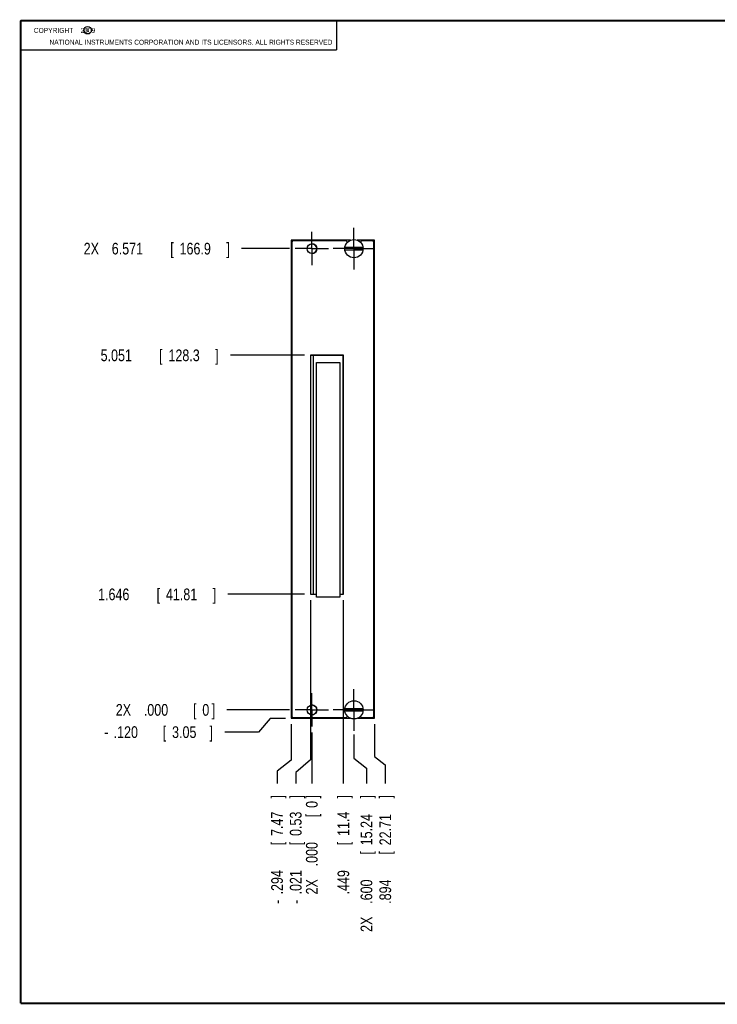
# Model space of a CAD drawing. Header units: inches. Extents: x 0.2 to 16.8, y 0.1 to 10.8.
# Tile 1 of 10: x 0.2 to 7.7, y 0.2 to 10.8. Entities that reach past the tile are written whole.
import ezdxf

# ---------------------------------------------------------------- set-up
doc = ezdxf.new("R2010")
doc.units = ezdxf.units.IN
doc.header["$LTSCALE"] = 0.935
doc.header["$MEASUREMENT"] = 0
doc.linetypes.add('CENTER', pattern=[0.6, 0.375, -0.075, 0.075, -0.075])
doc.layers.get('0').update_dxf_attribs({"linetype": 'CONTINUOUS'})
doc.layers.add('DEFAULT_1', color=7, linetype='CENTER')
doc.layers.add('DIMENSIONS', color=7, linetype='CONTINUOUS')
doc.styles.get("Standard").update_dxf_attribs({"font": 'txt', "width": 0.8})
doc.dimstyles.new('DIMSTYLE_1', dxfattribs={"dimtxt": 0.125, "dimasz": 0.18, "dimexe": 0.18, "dimexo": 0.0625, "dimgap": 0.09, "dimtad": 0, "dimtih": 1, "dimtoh": 1, "dimdec": 3, "dimlfac": 1.333333, "dimzin": 4, "dimdsep": 46, "dimtxsty": 'STANDARD', "dimblk": '_FILLED', "dimblk1": '_FILLED', "dimblk2": '_FILLED', "dimcen": 0.09, "dimadec": 0, "dimazin": 0, "dimtp": 0.005, "dimtm": 0.005, "dimtfac": 1, "dimtdec": 3, "dimtofl": 0, "dimtmove": 0, "dimatfit": 3, "dimldrblk": '_FILLED', "dimfxl": 1, "dimtolj": 1, "dimtzin": 4, "dimarcsym": 0})

# ---------------------------------------------------------------- blocks, each defined once
blk = doc.blocks.new('*D3')
at = {"layer": 'DIMENSIONS', "color": 2, "linetype": 'CONTINUOUS'}
for p, q in [((2.917, 3.304), (2.794, 3.156)), ((3.08, 3.304), (2.917, 3.304)), ((2.794, 3.156), (2.432, 3.156))]:
    blk.add_line(p, q, dxfattribs=at)
at = {"layer": 'DIMENSIONS', "color": 2, "linetype": 'CONTINUOUS', "width": 0.8}
for s, p in [('.120', (1.244, 3.094)), ('[', (1.769, 3.094)), ('3.05', (1.869, 3.094)), (']', (2.269, 3.094)), ('-', (1.144, 3.094))]:
    blk.add_text(s, height=0.125, dxfattribs=at).set_placement(p)
blk = doc.blocks.new('_FILLED')
at = {"color": 0, "linetype": 'BYBLOCK'}
blk.add_solid([(0, 0), (-1, 0.174), (-1, -0.174)], dxfattribs=at)
blk = doc.blocks.new('*D4')
at = {"layer": 'DIMENSIONS', "color": 2, "linetype": 'CONTINUOUS'}
blk.add_line((3.284, 4.629), (2.466, 4.629), dxfattribs=at)
at = {"layer": 'DIMENSIONS', "color": 2, "linetype": 'CONTINUOUS', "width": 0.8}
for s, p in [('1.646', (1.078, 4.566)), ('[', (1.703, 4.566)), ('41.81', (1.803, 4.566)), (']', (2.303, 4.566))]:
    blk.add_text(s, height=0.125, dxfattribs=at).set_placement(p)
blk = doc.blocks.new('*D5')
at = {"layer": 'DIMENSIONS', "color": 2, "linetype": 'CONTINUOUS'}
blk.add_line((3.284, 7.183), (2.492, 7.183), dxfattribs=at)
at = {"layer": 'DIMENSIONS', "color": 2, "linetype": 'CONTINUOUS', "width": 0.8}
for s, p in [('5.051', (1.105, 7.12)), ('[', (1.73, 7.12)), ('128.3', (1.83, 7.12)), (']', (2.33, 7.12))]:
    blk.add_text(s, height=0.125, dxfattribs=at).set_placement(p)
blk = doc.blocks.new('*D6')
at = {"layer": 'DIMENSIONS', "color": 2, "linetype": 'CONTINUOUS'}
blk.add_line((3.123, 8.323), (2.612, 8.323), dxfattribs=at)
at = {"layer": 'DIMENSIONS', "color": 2, "linetype": 'CONTINUOUS', "width": 0.8}
for s, p in [('2X ', (0.924, 8.26)), ('6.571', (1.224, 8.26)), ('[', (1.849, 8.26)), ('166.9', (1.949, 8.26)), (']', (2.449, 8.26))]:
    blk.add_text(s, height=0.125, dxfattribs=at).set_placement(p)
blk = doc.blocks.new('*D7')
at = {"layer": 'DIMENSIONS', "color": 2, "linetype": 'CONTINUOUS'}
blk.add_line((3.123, 3.394), (2.455, 3.394), dxfattribs=at)
at = {"layer": 'DIMENSIONS', "color": 2, "linetype": 'CONTINUOUS', "width": 0.8}
for s, p in [('2X ', (1.267, 3.332)), ('.000', (1.567, 3.332)), ('[', (2.092, 3.332)), ('0', (2.192, 3.332)), (']', (2.292, 3.332))]:
    blk.add_text(s, height=0.125, dxfattribs=at).set_placement(p)
blk = doc.blocks.new('*D9')
at = {"layer": 'DIMENSIONS', "color": 2, "linetype": 'CONTINUOUS'}
for p, q in [((3.142, 3.242), (3.142, 2.858)), ((3.142, 2.858), (2.991, 2.741)), ((2.991, 2.741), (2.991, 2.609))]:
    blk.add_line(p, q, dxfattribs=at)
at = {"layer": 'DIMENSIONS', "color": 2, "linetype": 'CONTINUOUS', "width": 0.8}
for s, p in [(']', (3.053, 2.447)), ('7.47', (3.053, 2.047)), ('[', (3.053, 1.947)), ('.294', (3.053, 1.422)), ('-', (3.053, 1.322))]:
    blk.add_text(s, height=0.125, rotation=90, dxfattribs=at).set_placement(p)
blk = doc.blocks.new('*D10')
at = {"layer": 'DIMENSIONS', "color": 2, "linetype": 'CONTINUOUS'}
for p, q in [((3.813, 3.133), (3.813, 2.877)), ((3.813, 2.877), (3.947, 2.772)), ((3.947, 2.772), (3.947, 2.609))]:
    blk.add_line(p, q, dxfattribs=at)
at = {"layer": 'DIMENSIONS', "color": 2, "linetype": 'CONTINUOUS', "width": 0.8}
for s, p in [(']', (4.009, 2.447)), ('15.24', (4.009, 1.947)), ('[', (4.009, 1.847)), ('.600', (4.009, 1.322)), ('2X ', (4.009, 1.022))]:
    blk.add_text(s, height=0.125, rotation=90, dxfattribs=at).set_placement(p)
blk = doc.blocks.new('*D11')
at = {"layer": 'DIMENSIONS', "color": 2, "linetype": 'CONTINUOUS'}
for p, q in [((3.347, 4.566), (3.347, 2.862)), ((3.347, 2.862), (3.19, 2.725)), ((3.19, 2.725), (3.19, 2.609))]:
    blk.add_line(p, q, dxfattribs=at)
at = {"layer": 'DIMENSIONS', "color": 2, "linetype": 'CONTINUOUS', "width": 0.8}
for s, p in [(']', (3.253, 2.447)), ('0.53', (3.253, 2.047)), ('[', (3.253, 1.947)), ('.021', (3.253, 1.422)), ('-', (3.253, 1.322))]:
    blk.add_text(s, height=0.125, rotation=90, dxfattribs=at).set_placement(p)
blk = doc.blocks.new('*D12')
at = {"layer": 'DIMENSIONS', "color": 2, "linetype": 'CONTINUOUS'}
blk.add_line((3.699, 4.566), (3.699, 2.609), dxfattribs=at)
at = {"layer": 'DIMENSIONS', "color": 2, "linetype": 'CONTINUOUS', "width": 0.8}
for s, p in [(']', (3.762, 2.447)), ('11.4', (3.762, 2.047)), ('[', (3.762, 1.947)), ('.449', (3.762, 1.422))]:
    blk.add_text(s, height=0.125, rotation=90, dxfattribs=at).set_placement(p)
blk = doc.blocks.new('*D13')
at = {"layer": 'DIMENSIONS', "color": 2, "linetype": 'CONTINUOUS'}
blk.add_line((3.363, 3.154), (3.363, 2.609), dxfattribs=at)
at = {"layer": 'DIMENSIONS', "color": 2, "linetype": 'CONTINUOUS', "width": 0.8}
for s, p in [(']', (3.425, 2.447)), ('0', (3.425, 2.347)), ('[', (3.425, 2.247)), ('.000', (3.425, 1.722)), ('2X ', (3.425, 1.422))]:
    blk.add_text(s, height=0.125, rotation=90, dxfattribs=at).set_placement(p)
blk = doc.blocks.new('*D14')
at = {"layer": 'DIMENSIONS', "color": 2, "linetype": 'CONTINUOUS'}
for p, q in [((4.033, 3.242), (4.033, 2.896)), ((4.033, 2.896), (4.147, 2.806)), ((4.147, 2.806), (4.147, 2.609))]:
    blk.add_line(p, q, dxfattribs=at)
at = {"layer": 'DIMENSIONS', "color": 2, "linetype": 'CONTINUOUS', "width": 0.8}
for s, p in [(']', (4.21, 2.447)), ('22.71', (4.21, 1.947)), ('[', (4.21, 1.847)), ('.894', (4.21, 1.322))]:
    blk.add_text(s, height=0.125, rotation=90, dxfattribs=at).set_placement(p)

msp = doc.modelspace()

# ---------------------------------------------------------------- linework, layer by layer
at = {"color": 2, "linetype": 'CONTINUOUS'}
for p, q in [((0.25001, 10.7586), (3.62501, 10.7586)), ((0.25001, 10.7586), (0.25001, 10.4456)), ((3.62501, 10.7586), (3.62501, 10.4456)), ((0.25001, 10.4456), (3.62501, 10.4456))]:
    msp.add_line(p, q, dxfattribs=at)
at = {"color": 7, "linetype": 'CONTINUOUS'}
for p, q in [((3.14216, 8.41348), (3.14216, 3.30448)), ((3.77738, 8.41348), (3.14216, 8.41348)), ((3.14966, 8.38948), (3.14966, 3.32773)), ((3.72681, 8.40448), (3.16466, 8.40448)), ((3.71632, 8.33773), (3.909, 8.33773)), ((4.03316, 8.41348), (3.84795, 8.41348)), ((4.01066, 8.40448), (3.89852, 8.40448)), ((4.02566, 3.32773), (4.02566, 8.38948)), ((4.03316, 3.30448), (4.03316, 8.41348)), ((3.909, 8.30773), (3.71632, 8.30773)), ((3.34691, 7.18273), (3.34691, 4.62898)), ((3.69941, 7.18273), (3.34691, 7.18273)), ((3.34766, 7.18198), (3.34766, 4.62898)), ((3.69941, 7.18198), (3.34766, 7.18198)), ((3.38067, 4.62898), (3.38067, 7.18198)), ((3.69367, 7.18198), (3.69367, 4.62898)), ((3.69941, 4.62898), (3.69941, 7.18273)), ((3.41168, 4.59714), (3.41168, 7.10698)), ((3.41168, 7.10698), (3.66266, 7.10698)), ((3.66266, 7.10698), (3.66266, 4.59714)), ((3.69367, 7.02342), (3.69941, 7.02342)), ((3.69367, 7.0057), (3.69941, 7.0057)), ((3.34691, 4.62898), (3.41168, 4.62898)), ((3.66266, 4.62898), (3.69941, 4.62898)), ((3.69941, 4.69842), (3.69367, 4.69842)), ((3.69941, 4.6807), (3.69367, 4.6807)), ((3.66266, 4.59714), (3.41168, 4.59714)), ((3.71632, 3.40948), (3.909, 3.40948)), ((3.909, 3.37948), (3.71632, 3.37948)), ((3.14216, 3.30448), (3.77579, 3.30448)), ((3.16466, 3.31273), (3.72681, 3.31273)), ((3.84953, 3.30448), (4.03316, 3.30448)), ((3.89852, 3.31273), (4.01066, 3.31273))]:
    msp.add_line(p, q, dxfattribs=at)
at = {"color": 7, "linetype": 'CONTINUOUS', "const_width": 0.02}
for points in [[(0.25, 10.75859), (0.25, 0.25859)], [(16.75, 10.75859), (0.25, 10.75859)], [(0.25, 0.25859), (16.75, 0.25859)]]:
    msp.add_lwpolyline(points, dxfattribs=at)
at = {"color": 2, "linetype": 'CONTINUOUS'}
msp.add_circle((0.96593, 10.65619), 0.04027, dxfattribs=at)
at = {"color": 7, "linetype": 'CONTINUOUS'}
for centre, radius in [((3.81266, 8.32273), 0.0975), ((3.36416, 8.32273), 0.0525), ((3.81266, 3.39448), 0.0975), ((3.36416, 3.39448), 0.0525)]:
    msp.add_circle(centre, radius, dxfattribs=at)
for centre, radius, start, end in [((3.16466, 8.38948), 0.015, 90, 180), ((3.36266, 8.32273), 0.0525, 270.819638, 89.180362), ((3.72681, 8.38948), 0.015, 357.364929, 90), ((3.89852, 8.38948), 0.015, 90, 182.635076), ((4.01066, 8.38948), 0.015, 0, 90), ((3.23591, 3.71773), 0.08812, 169.572709, 190.427291), ((3.36266, 3.39448), 0.0525, 270.819638, 89.180362), ((3.16466, 3.32773), 0.015, 180, 270), ((3.72681, 3.32773), 0.015, 270, 2.635076), ((3.89852, 3.32773), 0.015, 177.364929, 270), ((4.01066, 3.32773), 0.015, 270, 360)]:
    msp.add_arc(centre, radius, start, end, dxfattribs=at)
at = {"layer": 'DEFAULT_1', "color": 7, "linetype": 'CENTER'}
for p, q in [((3.81266, 8.52948), (3.81266, 8.54523)), ((3.81266, 8.52123), (3.81266, 8.52948)), ((3.81266, 8.32273), (3.81266, 8.52123)), ((3.36266, 8.32273), (3.36266, 8.50023)), ((3.36416, 8.32273), (3.36416, 8.50023)), ((3.36266, 8.32273), (3.18516, 8.32273)), ((3.36266, 8.32273), (3.36266, 8.14523)), ((3.36416, 8.32273), (3.36266, 8.32273)), ((3.36416, 8.32273), (3.36416, 8.14523)), ((3.36416, 8.32273), (3.54016, 8.32273)), ((3.54016, 8.32273), (3.54166, 8.32273)), ((3.60591, 8.32273), (3.59016, 8.32273)), ((3.61416, 8.32273), (3.60591, 8.32273)), ((3.81266, 8.32273), (3.61416, 8.32273)), ((3.81266, 8.32273), (3.81266, 8.12423)), ((3.81266, 8.32273), (4.01116, 8.32273)), ((4.01116, 8.32273), (4.01941, 8.32273)), ((4.01941, 8.32273), (4.03516, 8.32273)), ((3.81266, 8.12423), (3.81266, 8.11598)), ((3.81266, 8.11598), (3.81266, 8.10023)), ((3.81266, 3.60123), (3.81266, 3.61698)), ((3.81266, 3.59298), (3.81266, 3.60123)), ((3.81266, 3.39448), (3.81266, 3.59298)), ((3.36266, 3.39448), (3.36266, 3.57198)), ((3.36416, 3.39448), (3.36416, 3.57198)), ((3.36266, 3.39448), (3.18516, 3.39448)), ((3.36416, 3.39448), (3.36266, 3.39448)), ((3.36266, 3.39448), (3.36266, 3.21698)), ((3.36416, 3.39448), (3.54016, 3.39448)), ((3.36416, 3.39448), (3.36416, 3.21698)), ((3.54016, 3.39448), (3.54166, 3.39448)), ((3.60591, 3.39448), (3.59016, 3.39448)), ((3.61416, 3.39448), (3.60591, 3.39448)), ((3.81266, 3.39448), (3.61416, 3.39448)), ((3.81266, 3.39448), (4.01116, 3.39448)), ((3.81266, 3.39448), (3.81266, 3.19598)), ((4.01116, 3.39448), (4.01941, 3.39448)), ((4.01941, 3.39448), (4.03516, 3.39448)), ((3.81266, 3.19598), (3.81266, 3.18773)), ((3.81266, 3.18773), (3.81266, 3.17198))]:
    msp.add_line(p, q, dxfattribs=at)

# ---------------------------------------------------------------- texts
at = {"color": 2, "linetype": 'CONTINUOUS', "width": 0.8}
for s, p in [('c', (0.94601, 10.63633)), ('NATIONAL INSTRUMENTS CORPORATION AND ITS LICENSORS. ALL RIGHTS RESERVED', (0.55829, 10.50165))]:
    msp.add_text(s, height=0.053, dxfattribs=at).set_placement(p)
at = {"color": 2, "linetype": 'CONTINUOUS', "insert": (0.31251, 10.68047), "char_height": 0.053, "width": 0.8904, "attachment_point": 1}
msp.add_mtext('    COPYRIGHT    2009', dxfattribs=at)

# ---------------------------------------------------------------- dimensions: what is measured, and where the dimension line sits
at = {"layer": 'DIMENSIONS', "color": 2, "linetype": 'CONTINUOUS'}
for feature_location, offset, dtype, origin, text, picture, middle in [((3.12266, 8.32273), (-0.51073, 0), 0, (3.18516, 3.39448), '2X <>', '*D6', (1.73693, 8.32273)), ((3.34691, 4.56648), (-0.15673, -1.957), 0, (3.36266, 3.21698), '-<>', '*D11', (3.19018, 1.93448)), ((3.07966, 3.30448), (-0.64816, -0.14829), 0, (3.18516, 3.39448), '-<>', '*D3', (1.7565, 3.15619)), ((3.1226623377, 3.3944788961), (-0.668, 0), 0, (3.1851623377, 3.3944788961), '2X <>', '*D7', (1.8296623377, 3.3944788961)), ((3.14216, 3.24198), (-0.15122, -0.6325), 0, (3.36266, 3.21698), '-<>', '*D9', (2.99094, 1.93448)), ((3.3626623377, 3.1544788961), (0, -0.545), 1, (3.3626623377, 3.2169788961), '2X <>', '*D13', (3.3626623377, 1.9844788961)), ((3.81266, 3.13348), (0.13399, -0.524), 0, (3.36266, 3.21698), '2X <>', '*D10', (3.94665, 1.78448))]:
    dim = msp.add_ordinate_dim(feature_location=feature_location, offset=offset, dtype=dtype, origin=origin, text=text, dimstyle='DIMSTYLE_1', dxfattribs=at)
    dim.commit()
    dim.dimension.update_dxf_attribs({"geometry": picture, "text_midpoint": middle})
for feature_location, offset, dtype, origin, picture, middle in [((3.28441, 7.18273), (-0.79195, 0), 0, (3.18516, 3.39448), '*D5', (1.76747, 7.18273)), ((3.28441, 4.62898), (-0.81874, 0), 0, (3.18516, 3.39448), '*D4', (1.74067, 4.62898)), ((3.69941, 4.56648), (0, -1.957), 1, (3.36266, 3.21698), '*D12', (3.69941, 1.98448)), ((4.03316, 3.24198), (0.11432, -0.6325), 0, (3.36266, 3.21698), '*D14', (4.14748, 1.93448))]:
    dim = msp.add_ordinate_dim(feature_location=feature_location, offset=offset, dtype=dtype, origin=origin, dimstyle='DIMSTYLE_1', dxfattribs=at)
    dim.commit()
    dim.dimension.update_dxf_attribs({"geometry": picture, "text_midpoint": middle})

doc.saveas('drawing.dxf')
